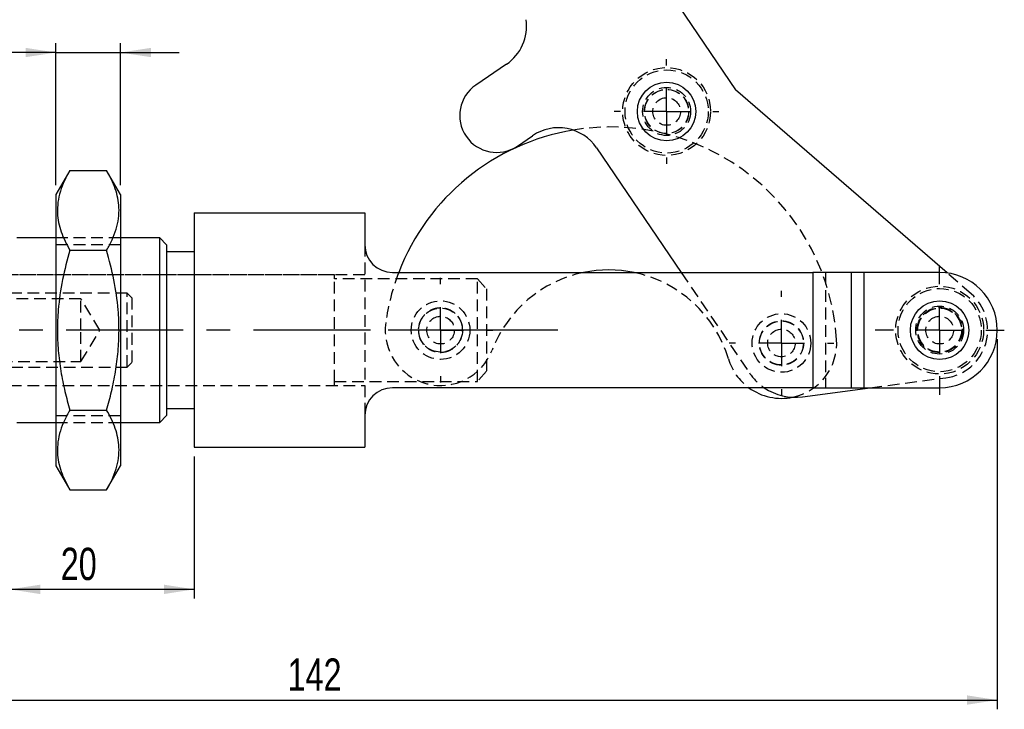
# Model space of a CAD drawing. Extents: x 27 to 387, y 27 to 288.
# Tile 7 of 19: x 87 to 194, y 97 to 171. Entities that reach past the tile are written whole.
import ezdxf

# ---------------------------------------------------------------- set-up
doc = ezdxf.new("R2010")
doc.units = 0
doc.linetypes.add('CENTERX2', pattern=[20.32, 12.7, -2.54, 2.54, -2.54])
doc.linetypes.add('HIDDEN', pattern=[1.905, 1.27, -0.635])
doc.layers.get('0').update_dxf_attribs({"linetype": 'CONTINUOUS'})
doc.styles.add('SLDTEXTSTYLE0', font='TXT', dxfattribs={"width": 0.75})
doc.dimstyles.new('SLDDIMSTYLE0', dxfattribs={"dimtxt": 3.5, "dimasz": 3.302, "dimexe": 0, "dimexo": 0.0625, "dimgap": 0.875, "dimtad": 1, "dimdec": 0, "dimrnd": 1e-09, "dimzin": 12, "dimtxsty": 'SLDTEXTSTYLE0', "dimsah": 1, "dimcen": 0.09, "dimazin": 3, "dimtfac": 1, "dimtofl": 0, "dimtmove": 0, "dimatfit": 3, "dimtolj": 1, "dimtzin": 12})
doc.dimstyles.new('SLDDIMSTYLE1', dxfattribs={"dimtxt": 3.5, "dimasz": 3.302, "dimexe": 0, "dimexo": 0.0625, "dimgap": 0.875, "dimtad": 1, "dimdec": 3, "dimrnd": 1e-09, "dimzin": 12, "dimtxsty": 'SLDTEXTSTYLE0', "dimsah": 1, "dimcen": 0.09, "dimazin": 3, "dimtfac": 1, "dimtdec": 3, "dimtofl": 0, "dimtmove": 0, "dimatfit": 3, "dimtolj": 1, "dimtzin": 12})
doc.dimstyles.new('SLDDIMSTYLE2', dxfattribs={"dimtxt": 3.5, "dimasz": 3.302, "dimexe": 0, "dimexo": 0.0625, "dimgap": 0.875, "dimtad": 1, "dimdec": 3, "dimrnd": 1e-09, "dimzin": 12, "dimtxsty": 'SLDTEXTSTYLE0', "dimsah": 1, "dimcen": 0.09, "dimazin": 3, "dimtfac": 1, "dimtdec": 3, "dimtmove": 0, "dimatfit": 3, "dimtolj": 1, "dimtzin": 12})

# ---------------------------------------------------------------- blocks, each defined once
blk = doc.blocks.new('_D_1')
at = {"color": 179, "linetype": 'CONTINUOUS'}
for p, q in [((192.97, 136.71), (192.97, 96.6)), ((50.58, 131.71), (50.58, 96.6)), ((50.58, 97.6), (192.97, 97.6))]:
    blk.add_line(p, q, dxfattribs=at)
for points in [[(50.58, 97.6), (53.89, 97.09), (53.89, 98.11)], [(192.97, 97.6), (189.67, 98.11), (189.67, 97.09)]]:
    blk.add_solid(points, dxfattribs=at)
at = {"color": 179, "linetype": 'CONTINUOUS', "insert": (115.99, 102.11, 0.1), "char_height": 3.5, "attachment_point": 1, "style": 'SLDTEXTSTYLE0'}
blk.add_mtext('142', dxfattribs=at)
blk = doc.blocks.new('_D_2')
at = {"color": 179, "linetype": 'CONTINUOUS'}
for p, q in [((85.87, 127.46), (85.87, 108.6)), ((105.87, 124.01), (105.87, 108.6)), ((105.87, 109.6), (85.87, 109.6))]:
    blk.add_line(p, q, dxfattribs=at)
for points in [[(85.87, 109.6), (89.17, 109.09), (89.17, 110.11)], [(105.87, 109.6), (102.57, 110.11), (102.57, 109.09)]]:
    blk.add_solid(points, dxfattribs=at)
at = {"color": 179, "linetype": 'CONTINUOUS', "insert": (91.39, 114.11, 0.1), "char_height": 3.5, "attachment_point": 1, "style": 'SLDTEXTSTYLE0'}
blk.add_mtext('20', dxfattribs=at)
blk = doc.blocks.new('_D_4')
at = {"color": 179, "linetype": 'CONTINUOUS'}
for p, q in [((90.87, 153.43), (90.87, 168.8)), ((97.87, 153.43), (97.87, 168.8)), ((90.87, 167.8), (81.3, 167.8)), ((90.87, 167.8), (97.87, 167.8)), ((97.87, 167.8), (104.22, 167.8))]:
    blk.add_line(p, q, dxfattribs=at)
for points in [[(90.87, 167.8), (87.57, 168.31), (87.57, 167.3)], [(97.87, 167.8), (101.17, 167.3), (101.17, 168.31)]]:
    blk.add_solid(points, dxfattribs=at)
at = {"color": 179, "linetype": 'CONTINUOUS', "insert": (81.3, 172.32, 0.1), "char_height": 3.5, "attachment_point": 1, "style": 'SLDTEXTSTYLE0'}
blk.add_mtext('7', dxfattribs=at)
blk = doc.blocks.new('SW_CENTERMARKSYMBOL_0')
at = {"color": 0, "linetype": 'CONTINUOUS'}
for p, q in [((0, 5), (0, 5.675)), ((0, 0), (0, 2.5)), ((-5, 0), (-5.675, 0)), ((0, 0), (-2.5, 0)), ((0, 0), (0, -2.5)), ((0, 0), (2.5, 0)), ((5, 0), (5.675, 0)), ((0, -5), (0, -5.675))]:
    blk.add_line(p, q, dxfattribs=at)
blk = doc.blocks.new('SW_CENTERMARKSYMBOL_1')
at = {"color": 0, "linetype": 'CONTINUOUS'}
for p, q in [((0, 5), (0, 5.675)), ((0, 0), (0, 2.5)), ((-5, 0), (-5.675, 0)), ((0, 0), (-2.5, 0)), ((0, 0), (0, -2.5)), ((0, 0), (2.5, 0)), ((5, 0), (5.675, 0)), ((0, -5), (0, -5.675))]:
    blk.add_line(p, q, dxfattribs=at)
blk = doc.blocks.new('SW_CENTERMARKSYMBOL_2')
at = {"color": 0, "linetype": 'CONTINUOUS'}
for p, q in [((0, 5), (0, 5.675)), ((0, 0), (0, 2.5)), ((-5, 0), (-5.675, 0)), ((0, 0), (-2.5, 0)), ((0, 0), (0, -2.5)), ((0, 0), (2.5, 0)), ((5, 0), (5.675, 0)), ((0, -5), (0, -5.675))]:
    blk.add_line(p, q, dxfattribs=at)
blk = doc.blocks.new('SW_CENTERMARKSYMBOL_3')
at = {"color": 0, "linetype": 'CONTINUOUS'}
for p, q in [((0, 5), (0, 7.0125)), ((0, 0), (0, 2.5)), ((-5, 0), (-7.0125, 0)), ((0, 0), (-2.5, 0)), ((0, 0), (0, -2.5)), ((0, 0), (2.5, 0)), ((5, 0), (7.0125, 0)), ((0, -5), (0, -7.0125))]:
    blk.add_line(p, q, dxfattribs=at)

msp = doc.modelspace()

# ---------------------------------------------------------------- linework, layer by layer
at = {"color": 7, "linetype": 'CONTINUOUS'}
for p, q in [((153.8713, 179.5169), (164.5739, 163.7633)), ((139.7259, 166.5276), (136.4173, 164.2798)), ((187.518, 143.9045), (164.5739, 163.7633)), ((140.9129, 157.6624), (142.5673, 158.7864)), ((149.5129, 157.4603), (158.6875, 143.9558)), ((92.3686, 155.0263), (90.8686, 152.4282)), ((92.3686, 155.0263), (96.3686, 155.0263)), ((97.8686, 152.4282), (96.3686, 155.0263)), ((90.8686, 152.4282), (90.8686, 122.9834)), ((97.8686, 152.4282), (97.8686, 122.9834)), ((105.8686, 150.4058), (105.8686, 125.0058)), ((105.8686, 150.4058), (124.3686, 150.4058)), ((124.3686, 150.4058), (124.3686, 146.9558)), ((90.8686, 147.7058), (86.6186, 147.7058)), ((102.1186, 147.7058), (97.8686, 147.7058)), ((102.8686, 146.9558), (102.1186, 147.7058)), ((102.1186, 137.7058), (102.1186, 147.7058)), ((92.3686, 146.3661), (96.3686, 146.3661)), ((102.8686, 146.9558), (102.8686, 137.7058)), ((105.8686, 146.2058), (102.8686, 146.2058)), ((127.3686, 143.9558), (172.9686, 143.9558)), ((172.9686, 143.9558), (172.9686, 131.4558)), ((177.1249, 143.9558), (172.9686, 143.9558)), ((177.1249, 143.9558), (177.1249, 131.4558)), ((178.5103, 143.9558), (177.1249, 143.9558)), ((178.5103, 143.9558), (178.5103, 131.4558)), ((186.7186, 143.9558), (178.5103, 143.9558)), ((102.1186, 127.7058), (102.1186, 137.7058)), ((102.8686, 137.7058), (102.8686, 128.4558)), ((172.9686, 131.4558), (127.3686, 131.4558)), ((171.8404, 130.4825), (179.1991, 131.4558)), ((172.9686, 131.4558), (177.1249, 131.4558)), ((177.1249, 131.4558), (178.5103, 131.4558)), ((178.5103, 131.4558), (186.7186, 131.4558)), ((92.3686, 129.0456), (96.3686, 129.0456)), ((102.1186, 127.7058), (102.8686, 128.4558)), ((102.8686, 129.2058), (105.8686, 129.2058)), ((124.3686, 128.4558), (124.3686, 125.0058)), ((86.6186, 127.7058), (90.8686, 127.7058)), ((97.8686, 127.7058), (102.1186, 127.7058)), ((105.8686, 125.0058), (124.3686, 125.0058)), ((90.8686, 122.9834), (92.3686, 120.3853)), ((96.3686, 120.3853), (97.8686, 122.9834)), ((92.3686, 120.3853), (96.3686, 120.3853))]:
    msp.add_line(p, q, dxfattribs=at)
at = {"color": 7, "linetype": 'HIDDEN'}
for p, q in [((97.8686, 147.7058), (90.8686, 147.7058)), ((97.8686, 146.9558), (90.8686, 146.9558)), ((124.3686, 146.9558), (124.3686, 128.4558)), ((121.0839, 143.7058), (85.8686, 143.7058)), ((124.3686, 143.7058), (85.8686, 143.7058)), ((121.0839, 143.268), (121.0839, 143.7058)), ((136.5839, 143.268), (121.0839, 143.268)), ((121.0839, 132.1437), (121.0839, 143.268)), ((136.5839, 132.1437), (136.5839, 143.268)), ((136.5839, 143.268), (137.5839, 142.171)), ((158.6875, 143.9558), (166.0906, 133.0589)), ((172.9686, 143.9558), (172.9686, 131.4558)), ((174.3541, 143.9558), (174.3541, 131.4558)), ((177.1249, 143.9558), (177.1249, 131.4558)), ((178.5103, 143.9558), (178.5103, 131.4558)), ((190.1283, 141.6452), (187.518, 143.9045)), ((137.5839, 142.171), (137.5839, 133.2407)), ((98.5839, 141.7058), (44.0839, 141.7058)), ((93.5839, 141.1058), (50.5839, 141.1058)), ((93.5839, 137.7058), (93.5839, 141.1058)), ((95.6268, 137.7058), (93.5839, 141.1058)), ((98.5839, 133.7058), (98.5839, 141.7058)), ((99.0839, 141.2058), (98.5839, 141.7058)), ((99.0839, 141.2058), (99.0839, 134.2058)), ((134.9822, 137.6152), (134.9817, 137.8094)), ((93.5839, 134.3058), (93.5839, 137.7058)), ((93.5839, 134.3058), (95.6268, 137.7058)), ((134.9794, 137.5597), (134.9822, 137.6152)), ((44.0839, 133.7058), (98.5839, 133.7058)), ((50.5839, 134.3058), (93.5839, 134.3058)), ((98.5839, 133.7058), (99.0839, 134.2058)), ((137.5839, 133.2407), (136.5839, 132.1437)), ((179.1991, 131.4558), (187.4018, 132.5408)), ((85.8686, 131.7058), (121.0839, 131.7058)), ((85.8686, 131.7058), (124.3686, 131.7058)), ((121.0839, 132.1437), (136.5839, 132.1437)), ((121.0839, 131.7058), (121.0839, 132.1437)), ((90.8686, 128.4558), (97.8686, 128.4558)), ((90.8686, 127.7058), (97.8686, 127.7058))]:
    msp.add_line(p, q, dxfattribs=at)
at = {"color": 179, "linetype": 'CENTERX2'}
msp.add_line((145.3103, 137.7058), (27.2704, 137.7058), dxfattribs=at)
at = {"color": 7, "linetype": 'HIDDEN', "flags": 128}
msp.add_lwpolyline([(132.5916, 140.1058), (132.0507, 140.0458), (131.6728, 139.9262)], dxfattribs=at)
at = {"color": 7, "linetype": 'HIDDEN'}
for centre, radius in [((157.1051, 161.4107), 4.7625), ((157.1051, 161.4107), 4.5125), ((157.1051, 161.4107), 2.6), ((157.1051, 161.4107), 2.4), ((157.1051, 161.4107), 2.3813), ((157.1051, 161.4107), 1.5), ((186.7186, 137.7058), 4.7625), ((186.7186, 137.7058), 4.5125), ((132.5839, 137.7058), 3.175), ((132.5839, 137.7058), 2.3812), ((186.7186, 137.7058), 2.6), ((186.7186, 137.7058), 2.45), ((186.7186, 137.7058), 2.4), ((186.7186, 137.7058), 2.3812), ((132.5839, 137.7058), 1.5), ((169.5586, 136.309), 3.175), ((186.7186, 137.7058), 1.5), ((169.5586, 136.309), 2.4), ((169.5586, 136.309), 2.3812), ((169.5586, 136.309), 1.5)]:
    msp.add_circle(centre, radius, dxfattribs=at)
at = {"color": 7, "linetype": 'CONTINUOUS'}
for centre in [(157.1051, 161.4107), (186.7186, 137.7058)]:
    msp.add_circle(centre, 3.175, dxfattribs=at)
for centre, radius, start, end in [((136.9161, 170.6634), 5, 304.191282, 8.026951), ((138.6651, 160.9711), 4, 124.191282, 304.191282), ((151.0005, 135.134), 24.5953, 99.463629, 158.980864), ((145.3771, 154.6505), 5, 34.191282, 124.191282), ((127.3686, 146.9558), 3, 180, 270), ((150.8323, 130.6829), 13.5532, 78.328765, 101.671235), ((186.7186, 137.7058), 6.25, 270, 90), ((127.3686, 128.4558), 3, 90, 180), ((169.5586, 136.309), 6, 233.984576, 281.83443), ((171.0536, 136.4307), 6, 236.01069, 277.534836)]:
    msp.add_arc(centre, radius, start, end, dxfattribs=at)
at = {"color": 7, "linetype": 'HIDDEN'}
for centre, radius, start, end in [((151.0005, 135.134), 24.5953, 3.622757, 99.463629), ((151.0005, 135.134), 24.5953, 158.980864, 172.050204), ((150.8323, 130.6829), 13.5532, 101.671235, 158.950662), ((150.8323, 130.6829), 13.5532, 16.722299, 78.328765), ((186.7186, 137.7058), 5.21, 277.534836, 49.122699), ((132.5839, 137.7058), 6, 172.050204, 338.950662), ((169.5586, 136.309), 6, 281.83443, 3.622757), ((169.5586, 136.309), 6, 196.722299, 233.984576), ((171.0536, 136.4307), 6, 214.191282, 236.01069)]:
    msp.add_arc(centre, radius, start, end, dxfattribs=at)
at = {"color": 7, "linetype": 'CONTINUOUS'}
for points, knots in [([(92.3686, 155.0263), (92.1647, 154.6522), (91.7569, 153.9039), (91.318, 152.7517), (91.0543, 151.5779), (91.0014, 150.4464), (91.1391, 149.3764), (91.5003, 148.0244), (92.0201, 147.0317), (92.3686, 146.3661)], [0, 0, 0, 0, 0.13231926, 0.26460107, 0.39984222, 0.53505894, 0.65025852, 0.76547599, 1, 1, 1, 1]), ([(96.3686, 146.3661), (96.5726, 146.7402), (96.9804, 147.4884), (97.4193, 148.6406), (97.683, 149.8145), (97.7359, 150.946), (97.5982, 152.0159), (97.237, 153.368), (96.7172, 154.3607), (96.3686, 155.0263)], [0, 0, 0, 0, 0.13231926, 0.26460107, 0.39984219, 0.53505894, 0.65025848, 0.76547596, 1, 1, 1, 1]), ([(92.3686, 146.3661), (92.0872, 145.3088), (91.5218, 143.1848), (91.1081, 140.2742), (90.9987, 137.7021), (91.0921, 135.4783), (91.3764, 133.2517), (91.8055, 131.0972), (92.1869, 129.7077), (92.3686, 129.0456)], [0, 0, 0, 0, 0.18658905, 0.37485807, 0.50017969, 0.62550134, 0.75416392, 0.88286195, 1, 1, 1, 1]), ([(96.3686, 129.0456), (96.5504, 129.7077), (96.9268, 131.079), (97.3503, 133.196), (97.6386, 135.4029), (97.7401, 137.6454), (97.6324, 140.2447), (97.2177, 143.1741), (96.6527, 145.2983), (96.3686, 146.3661)], [0, 0, 0, 0, 0.11713812, 0.24261611, 0.36806197, 0.49660182, 0.62514094, 0.81157259, 1, 1, 1, 1]), ([(92.3686, 129.0456), (92.1647, 128.6714), (91.7569, 127.9232), (91.318, 126.771), (91.0543, 125.5971), (91.0014, 124.4656), (91.1391, 123.3957), (91.5003, 122.0436), (92.0201, 121.0509), (92.3686, 120.3853)], [0, 0, 0, 0, 0.13231926, 0.26460107, 0.39984219, 0.53505894, 0.65025848, 0.76547596, 1, 1, 1, 1]), ([(96.3686, 120.3853), (96.5726, 120.7595), (96.9804, 121.5077), (97.4193, 122.6599), (97.683, 123.8338), (97.7359, 124.9652), (97.5982, 126.0352), (97.237, 127.3873), (96.7172, 128.3799), (96.3686, 129.0456)], [0, 0, 0, 0, 0.13231926, 0.26460107, 0.39984222, 0.53505894, 0.65025852, 0.76547599, 1, 1, 1, 1])]:
    msp.add_open_spline(points, degree=3, knots=knots, dxfattribs=at)
at = {"color": 7, "linetype": 'HIDDEN'}
msp.add_open_spline([(132.5839, 140.1058), (132.8415, 140.0815), (133.3561, 140.0328), (134.0487, 139.6563), (134.6045, 139.0852), (134.9481, 138.3377), (135.0201, 137.5276), (134.8358, 136.7667), (134.4283, 136.1053), (133.8136, 135.5907), (133.0437, 135.3027), (132.2378, 135.2891), (131.4995, 135.5209), (130.8651, 135.9695), (130.389, 136.6231), (130.1558, 137.4129), (130.1961, 138.2125), (130.4762, 138.9356), (130.973, 139.544), (131.6443, 139.9607), (132.2229, 140.0981), (132.5295, 140.1046), (132.5839, 140.1058)], degree=3, knots=[0, 0, 0, 0, 0.05070013, 0.10129671, 0.15451588, 0.20979532, 0.26237499, 0.31202196, 0.36244412, 0.41618125, 0.47138885, 0.52320152, 0.57209754, 0.62300262, 0.67765278, 0.73224734, 0.78327786, 0.83276855, 0.88446709, 0.93935296, 0.98924939, 1, 1, 1, 1], dxfattribs=at)

# ---------------------------------------------------------------- block references
at = {"color": 179, "linetype": 'CONTINUOUS'}
for name, p in [('SW_CENTERMARKSYMBOL_1', (157.1051, 161.4107)), ('SW_CENTERMARKSYMBOL_3', (186.7186, 137.7058)), ('SW_CENTERMARKSYMBOL_0', (132.5839, 137.7058)), ('SW_CENTERMARKSYMBOL_2', (169.5586, 136.309))]:
    msp.add_blockref(name, p, dxfattribs=at)

# ---------------------------------------------------------------- dimensions: what is measured, and where the dimension line sits
for base, p1, p2, dimstyle, picture, middle in [((97.8686, 167.8034), (90.8686, 152.4282), (97.8686, 152.4282), 'SLDDIMSTYLE2', '_D_4', (84.0136, 167.8034)), ((85.8686, 109.597), (105.8686, 125.0058), (85.8686, 128.4558), 'SLDDIMSTYLE1', '_D_2', (95.3971, 109.597))]:
    dim = msp.add_linear_dim(base=base, p1=p1, p2=p2, dimstyle=dimstyle, dxfattribs=at)
    dim.commit()
    dim.dimension.update_dxf_attribs({"geometry": picture, "text_midpoint": middle, "dimtype": 160})
dim = msp.add_linear_dim(base=(192.9686, 97.597), p1=(50.5839, 132.7058), p2=(192.9686, 137.7058), angle=0, dimstyle='SLDDIMSTYLE0', dxfattribs=at)
dim.commit()
dim.dimension.update_dxf_attribs({"geometry": '_D_1', "text_midpoint": (121.2914, 97.597), "dimtype": 160})

doc.saveas('drawing.dxf')
